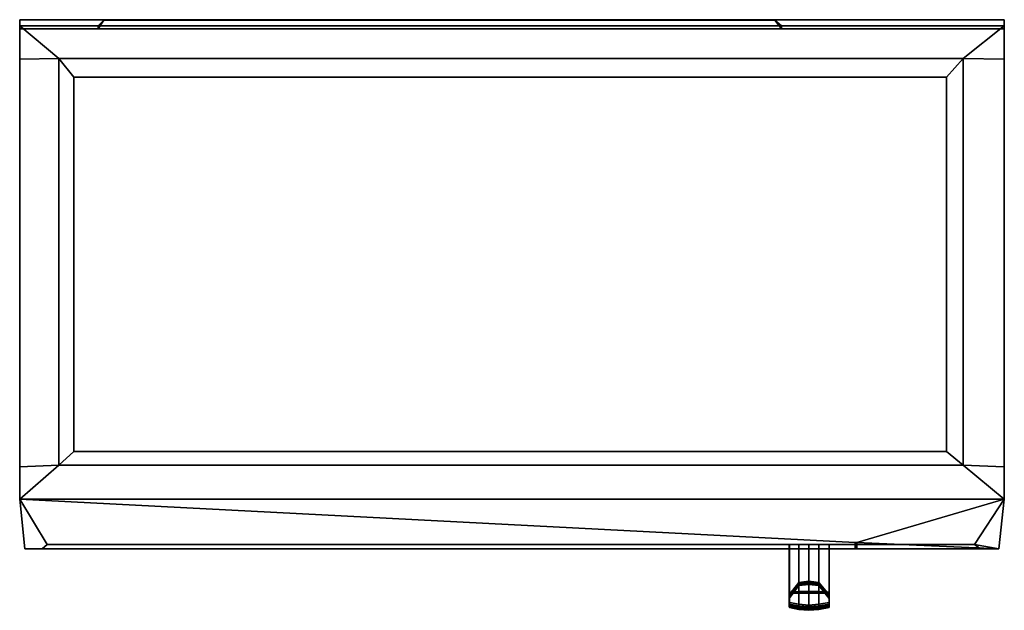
# Model space of a CAD drawing. Extents: x -14.9 to 15, y -1.9 to 16.
import ezdxf

# ---------------------------------------------------------------- set-up
doc = ezdxf.new("R2010")
doc.units = 0
doc.layers.add('BOSCH_HMV8053U_TRADECAD', color=7, linetype='CONTINUOUS')

msp = doc.modelspace()

# ---------------------------------------------------------------- linework, layer by layer
at = {"layer": 'BOSCH_HMV8053U_TRADECAD'}
for points in [[(14.9939, 16.0273, 2.2778), (14.9939, 15.8408, 2.2778), (-14.9162, 15.8408, 2.2778), (-14.9162, 16.0273, 2.2778)], [(-14.9162, 16.0273, 2.2778), (-14.9162, 16.0273, 0.0615), (14.9939, 16.0273, 0.0615), (14.9939, 16.0273, 2.2778)], [(-14.9162, 16.0273, 2.2778), (-14.9162, 15.8408, 2.2778), (-14.9162, 15.8408, 0.0615), (-14.9162, 16.0273, 0.0615)], [(-14.9162, 16.0273, 0.0615), (-14.9162, 15.8408, 0.0615), (14.9939, 15.8408, 0.0615), (14.9939, 16.0273, 0.0615)], [(-12.3557, 16.0132, 11.533), (-12.5295, 15.7459, 11.7347), (-12.5295, 15.8408, 2.4323), (-12.3557, 16.0132, 2.634)], [(-12.3557, 16.0132, 2.634), (-12.5295, 15.8408, 2.4323), (8.2275, 15.8408, 2.4323), (8.0253, 16.0132, 2.634)], [(8.0253, 16.0132, 11.533), (8.2275, 15.7459, 11.7347), (-12.5295, 15.7459, 11.7347), (-12.3557, 16.0132, 11.533)], [(-12.3557, 16.0132, 11.533), (-12.3557, 16.0132, 2.634), (8.0253, 16.0132, 2.634), (8.0253, 16.0132, 11.533)], [(8.0253, 16.0132, 2.634), (8.2275, 15.8408, 2.4323), (8.2275, 15.7459, 11.7347), (8.0253, 16.0132, 11.533)], [(14.9939, 16.0273, 0.0615), (14.9939, 15.8408, 0.0615), (14.9939, 15.8408, 2.2778), (14.9939, 16.0273, 2.2778)], [(-14.9162, 15.8408, 0.0615), (-14.9162, 14.8239, 0.1062), (-13.7298, 14.8533, 0.1062)], [(-14.9162, 15.8408, 0.0615), (-13.7298, 14.8533, 0.1062), (13.7468, 14.8533, 0.1062), (14.9939, 15.8408, 0.0615)], [(-14.9162, 15.7459, 17.0175), (-14.9162, 14.8239, 0.1062), (-14.9162, 15.8408, 0.0615), (-14.9162, 15.8408, 2.2778)], [(-12.5295, 15.7459, 11.7347), (-14.9162, 15.7459, 17.0175), (-14.9162, 15.8408, 2.2778), (-12.5295, 15.8408, 2.4323)], [(-12.5295, 15.8408, 2.4323), (-14.9162, 15.8408, 2.2778), (14.9939, 15.8408, 2.2778), (8.2275, 15.8408, 2.4323)], [(14.9939, 15.7459, 17.0175), (14.9939, 1.4607, 17.0175), (-14.9162, 1.4607, 17.0175), (-14.9162, 15.7459, 17.0175)], [(-14.9162, 15.7459, 17.0175), (-14.9162, 1.4609, 13.7007), (-14.9162, 2.447, 0.4224), (-14.9162, 14.8239, 0.1062)], [(-14.9162, 15.7459, 17.0175), (-14.9162, 1.4607, 17.0175), (-14.9162, 1.4609, 13.7447)], [(-14.9162, 15.7459, 17.0175), (-14.9162, 1.4609, 13.7447), (-14.9162, 1.4609, 13.7007)], [(8.2275, 15.7459, 11.7347), (14.9939, 15.7459, 17.0175), (-14.9162, 15.7459, 17.0175), (-12.5295, 15.7459, 11.7347)], [(8.2275, 15.8408, 2.4323), (14.9939, 15.8408, 2.2778), (14.9939, 15.7459, 17.0175), (8.2275, 15.7459, 11.7347)], [(13.7468, 14.8533, 0.1062), (14.9939, 14.8239, 0.1062), (14.9939, 15.8408, 0.0615)], [(14.9939, 15.7459, 17.0175), (14.9939, 15.8408, 2.2778), (14.9939, 15.8408, 0.0615), (14.9939, 14.8239, 0.1062)], [(14.9939, 1.4607, 13.7007), (14.9939, 15.7459, 17.0175), (14.9939, 14.8239, 0.1062), (14.9939, 2.447, 0.4224)], [(14.9939, 1.4607, 13.7007), (14.9939, 1.4609, 13.7447), (14.9939, 15.7459, 17.0175)], [(14.9939, 1.4609, 13.7447), (14.9939, 1.4607, 17.0175), (14.9939, 15.7459, 17.0175)], [(-13.7298, 14.8533, 0.1062), (-14.9162, 14.8239, 0.1062), (-14.9162, 2.447, 0.4224), (-13.7298, 2.493, 0.4224)], [(-13.2762, 14.2829, -0.5076), (-13.7298, 14.8533, 0.1062), (-13.7298, 2.493, 0.4224), (-13.2762, 2.9124, -0.1828)], [(-13.2762, 14.2829, -0.5076), (13.2396, 14.2829, -0.5076), (13.7468, 14.8533, 0.1062), (-13.7298, 14.8533, 0.1062)], [(13.7468, 14.8533, 0.1062), (13.2396, 14.2829, -0.5076), (13.2396, 2.9124, -0.1828), (13.7468, 2.493, 0.4224)], [(14.9939, 14.8239, 0.1062), (13.7468, 14.8533, 0.1062), (13.7468, 2.493, 0.4224), (14.9939, 2.447, 0.4224)], [(13.2396, 2.9124, -0.1828), (13.2396, 14.2829, -0.5076), (-13.2762, 14.2829, -0.5076), (-13.2762, 2.9124, -0.1828)], [(13.7468, 2.493, 0.4224), (13.2396, 2.9124, -0.1828), (-13.2762, 2.9124, -0.1828), (-13.7298, 2.493, 0.4224)], [(-13.7298, 2.493, 0.4224), (-14.9162, 2.447, 0.4224), (-14.9162, 1.4607, 0.4108)], [(13.7468, 2.493, 0.4224), (-13.7298, 2.493, 0.4224), (-14.9162, 1.4607, 0.4108), (14.9939, 1.4607, 0.4108)], [(-14.9162, 1.4609, 13.7007), (-14.9162, 1.4607, 0.4108), (-14.9162, 2.447, 0.4224)], [(14.9939, 1.4607, 0.4108), (14.9939, 2.447, 0.4224), (13.7468, 2.493, 0.4224)], [(14.9939, 1.4607, 13.7007), (14.9939, 2.447, 0.4224), (14.9939, 1.4607, 0.4108)], [(-14.7599, -0.0477, 13.6212), (-14.7599, -0.0477, 0.3163), (-14.9162, 1.4607, 0.4108), (-14.9162, 1.4609, 13.7007)], [(-14.9162, 1.4609, 0.2424), (-14.7599, -0.0477, 0.3163), (10.461, -0.0477, 0.3163), (10.461, 0.1499, 0.3066)], [(-14.9162, 1.4609, 13.7007), (10.461, 0.1498, 13.6316), (10.461, 0.0852, 13.6282), (-14.0852, 0.0852, 13.6282)], [(-14.7599, -0.0477, 0.3163), (-14.9162, 1.4609, 0.2424), (-14.9162, 1.4607, 0.4108)], [(10.517, 0.1498, 13.6316), (10.461, 0.1498, 13.6316), (-14.9162, 1.4609, 13.7007), (14.9939, 1.4607, 13.7007)], [(-14.9162, 1.4609, 13.7007), (-14.9162, 1.4609, 13.7447), (14.9939, 1.4609, 13.7447), (14.9939, 1.4607, 13.7007)], [(-14.9162, 1.4609, 13.7007), (-14.0852, 0.0852, 13.6282), (-14.2326, -0.0477, 13.6212), (-14.7599, -0.0477, 13.6212)], [(-14.9162, 1.4607, 0.4108), (-14.9162, 1.4609, 0.2424), (14.9939, 1.4609, 0.2424), (14.9939, 1.4607, 0.4108)], [(-14.9162, 1.4609, 13.7447), (-14.7599, -0.0477, 13.8504), (14.8241, -0.0477, 13.8504), (14.9939, 1.4609, 13.7447)], [(-14.9162, 1.4607, 17.0175), (-14.7599, -0.0477, 16.9572), (-14.7599, -0.0477, 13.8504), (-14.9162, 1.4609, 13.7447)], [(-14.9162, 1.4609, 0.2424), (10.461, 0.1499, 0.3066), (10.5168, 0.1499, 0.3066), (14.9939, 1.4609, 0.2424)], [(-14.9162, 1.4607, 17.0175), (14.9939, 1.4607, 17.0175), (14.8241, -0.0477, 16.9572), (-14.7599, -0.0477, 16.9572)], [(14.9939, 1.4609, 0.2424), (10.5168, 0.1499, 0.3066), (14.8241, -0.0477, 0.3163)], [(10.517, 0.1498, 13.6316), (14.9939, 1.4607, 13.7007), (14.0905, 0.0852, 13.6282), (10.517, 0.0852, 13.6282)], [(14.0905, 0.0852, 13.6282), (14.9939, 1.4607, 13.7007), (14.8241, -0.0477, 13.6212)], [(14.8241, -0.0477, 0.3163), (14.9939, 1.4607, 0.4108), (14.9939, 1.4609, 0.2424)], [(14.9939, 1.4609, 13.7447), (14.8241, -0.0477, 13.8504), (14.8241, -0.0477, 16.9572), (14.9939, 1.4607, 17.0175)], [(14.9939, 1.4607, 13.7007), (14.9939, 1.4607, 0.4108), (14.8241, -0.0477, 0.3163), (14.8241, -0.0477, 13.6212)], [(-14.0852, 0.0851, 3.5803), (-14.2326, -0.0477, 3.1803), (-14.2326, -0.0477, 13.6212), (-14.0852, 0.0852, 13.6282)], [(10.461, 0.0851, 3.5803), (10.461, -0.0477, 3.1803), (-14.2326, -0.0477, 3.1803), (-14.0852, 0.0851, 3.5803)], [(10.461, 0.0851, 3.5803), (-14.0852, 0.0851, 3.5803), (-14.0852, 0.0852, 13.6282), (10.461, 0.0852, 13.6282)], [(8.7526, 0.0851, 3.7743), (8.7525, 0.0851, 4.6992), (8.462, 0.0851, 4.6992), (8.4617, 0.0851, 3.7742)], [(8.7526, 0.0851, 3.7743), (8.4617, 0.0851, 3.7742), (8.4617, -1.3949, 3.7742), (8.7526, -1.3955, 3.7743)], [(8.4617, -1.3949, 3.7742), (8.4617, 0.0851, 3.7742), (8.462, 0.0851, 4.6992), (8.462, -1.4465, 4.6992)], [(8.462, -1.4465, 4.6992), (8.462, 0.0851, 4.6992), (8.7525, 0.0851, 4.6992), (8.7525, -1.0659, 4.6992)], [(8.464, 0.0851, 12.4439), (8.7518, 0.0851, 12.4439), (8.7517, 0.0851, 13.3961), (8.4666, 0.0851, 13.3961)], [(8.7518, 0.0851, 12.4439), (8.464, 0.0851, 12.4439), (8.464, -1.4207, 12.4439), (8.7518, -1.0814, 12.4439)], [(8.464, -1.4207, 12.4439), (8.464, 0.0851, 12.4439), (8.4666, 0.0851, 13.3961), (8.4666, -1.367, 13.3961)], [(8.4666, -1.367, 13.3961), (8.4666, 0.0851, 13.3961), (8.7517, 0.0851, 13.3961), (8.7517, -1.3417, 13.3961)], [(8.7518, 0.0851, 12.4439), (9.0579, 0.0851, 12.4439), (9.0581, 0.0851, 13.3961), (8.7517, 0.0851, 13.3961)], [(8.7517, 0.0851, 13.3961), (9.0581, 0.0851, 13.3961), (9.0581, -1.3417, 13.3961), (8.7517, -1.3417, 13.3961)], [(9.0579, 0.0851, 12.4439), (8.7518, 0.0851, 12.4439), (8.7518, -1.0814, 12.4439), (9.0579, -1.0475, 12.4439)], [(8.7526, 0.0851, 3.7743), (9.0565, 0.0851, 3.7743), (9.0568, 0.0851, 4.6992), (8.7525, 0.0851, 4.6992)], [(8.7525, 0.0851, 4.6992), (9.0568, 0.0851, 4.6992), (9.0568, -1.0319, 4.6992), (8.7525, -1.0659, 4.6992)], [(9.0565, 0.0851, 3.7743), (8.7526, 0.0851, 3.7743), (8.7526, -1.3955, 3.7743), (9.0565, -1.3955, 3.7743)], [(9.3626, 0.0851, 3.7743), (9.0565, 0.0851, 3.7743), (9.0565, -1.3955, 3.7743), (9.3626, -1.3955, 3.7743)], [(9.0565, 0.0851, 3.7743), (9.3626, 0.0851, 3.7743), (9.3626, 0.0851, 4.6992), (9.0568, 0.0851, 4.6992)], [(9.0568, 0.0851, 4.6992), (9.3626, 0.0851, 4.6992), (9.3626, -1.0659, 4.6992), (9.0568, -1.0319, 4.6992)], [(9.3624, 0.0851, 12.4439), (9.0579, 0.0851, 12.4439), (9.0579, -1.0475, 12.4439), (9.3624, -1.0814, 12.4439)], [(9.0579, 0.0851, 12.4439), (9.3624, 0.0851, 12.4439), (9.3624, 0.0851, 13.3961), (9.0581, 0.0851, 13.3961)], [(9.0581, 0.0851, 13.3961), (9.3624, 0.0851, 13.3961), (9.3624, -1.3417, 13.3961), (9.0581, -1.3417, 13.3961)], [(9.3624, 0.0851, 12.4439), (9.6781, 0.0851, 12.4439), (9.6781, 0.0851, 13.3961), (9.3624, 0.0851, 13.3961)], [(9.6781, -1.4207, 12.4439), (9.6781, 0.0851, 12.4439), (9.3624, 0.0851, 12.4439), (9.3624, -1.0814, 12.4439)], [(9.3624, 0.0851, 13.3961), (9.6781, 0.0851, 13.3961), (9.6781, -1.367, 13.3961), (9.3624, -1.3417, 13.3961)], [(9.3626, 0.0851, 3.7743), (9.6781, 0.0851, 3.7742), (9.6781, 0.0851, 4.6992), (9.3626, 0.0851, 4.6992)], [(9.3626, 0.0851, 4.6992), (9.6781, 0.0851, 4.6992), (9.6781, -1.4465, 4.6992), (9.3626, -1.0659, 4.6992)], [(9.6781, -1.3949, 3.7742), (9.6781, 0.0851, 3.7742), (9.3626, 0.0851, 3.7743), (9.3626, -1.3955, 3.7743)], [(9.6781, -1.4465, 4.6992), (9.6781, 0.0851, 4.6992), (9.6781, 0.0851, 3.7742), (9.6781, -1.3949, 3.7742)], [(9.6781, -1.367, 13.3961), (9.6781, 0.0851, 13.3961), (9.6781, 0.0851, 12.4439), (9.6781, -1.4207, 12.4439)], [(10.461, -0.0477, 3.1803), (10.461, 0.1499, 0.3066), (10.461, -0.0477, 0.3163)], [(10.461, 0.1499, 3.5263), (10.461, 0.0851, 3.5803), (10.461, 0.0852, 13.6282), (10.461, 0.1498, 13.6316)], [(10.517, 0.1498, 13.6316), (10.517, 0.1499, 3.5263), (10.461, 0.1499, 3.5263), (10.461, 0.1498, 13.6316)], [(10.461, -0.0477, 3.1803), (10.461, 0.0851, 3.5803), (10.461, 0.1499, 3.5263), (10.461, 0.1499, 0.3066)], [(10.461, 0.1499, 0.3066), (10.461, 0.1499, 3.5263), (10.517, 0.1499, 3.5263), (10.5168, 0.1499, 0.3066)], [(10.517, 0.0851, 3.5803), (10.5169, -0.0477, 3.1803), (10.5168, 0.1499, 0.3066), (10.517, 0.1499, 3.5263)], [(10.5168, 0.1499, 0.3066), (10.5169, -0.0477, 0.3163), (14.8241, -0.0477, 0.3163)], [(10.5169, -0.0477, 3.1803), (10.5169, -0.0477, 0.3163), (10.5168, 0.1499, 0.3066)], [(14.0905, 0.0851, 3.5803), (14.2723, -0.0477, 3.1803), (10.5169, -0.0477, 3.1803), (10.517, 0.0851, 3.5803)], [(10.517, 0.1498, 13.6316), (10.517, 0.0852, 13.6282), (10.517, 0.0851, 3.5803), (10.517, 0.1499, 3.5263)], [(14.0905, 0.0851, 3.5803), (10.517, 0.0851, 3.5803), (10.517, 0.0852, 13.6282), (14.0905, 0.0852, 13.6282)], [(14.2723, -0.0477, 13.6212), (14.0905, 0.0852, 13.6282), (14.8241, -0.0477, 13.6212)], [(14.0905, 0.0852, 13.6282), (14.2723, -0.0477, 13.6212), (14.2723, -0.0477, 3.1803), (14.0905, 0.0851, 3.5803)], [(14.8241, -0.0477, 16.9572), (14.8241, -0.0477, 13.8504), (-14.7599, -0.0477, 13.8504), (-14.7599, -0.0477, 16.9572)], [(-14.2326, -0.0477, 13.6212), (-14.2326, -0.0477, 3.1803), (-14.7599, -0.0477, 0.3163), (-14.7599, -0.0477, 13.6212)], [(-14.7599, -0.0477, 0.3163), (-14.2326, -0.0477, 3.1803), (10.461, -0.0477, 3.1803), (10.461, -0.0477, 0.3163)], [(10.5169, -0.0477, 0.3163), (10.5169, -0.0477, 3.1803), (14.2723, -0.0477, 3.1803), (14.8241, -0.0477, 0.3163)], [(14.8241, -0.0477, 0.3163), (14.2723, -0.0477, 3.1803), (14.2723, -0.0477, 13.6212), (14.8241, -0.0477, 13.6212)], [(8.462, -1.4465, 4.6992), (8.7525, -1.0659, 4.6992), (8.7524, -1.1105, 5.6928), (8.4625, -1.4911, 5.6928)], [(8.7523, -1.1477, 6.8925), (8.4631, -1.5366, 6.8925), (8.4625, -1.4911, 5.6928), (8.7524, -1.1105, 5.6928)], [(8.7518, -1.0814, 12.4439), (8.464, -1.4207, 12.4439), (8.4631, -1.46, 11.6912), (8.752, -1.1206, 11.6912)], [(8.752, -1.1206, 11.6912), (8.4631, -1.46, 11.6912), (8.4631, -1.5148, 10.4915), (8.7521, -1.1533, 10.4915)], [(8.7522, -1.1637, 8.0922), (8.4631, -1.5508, 8.0922), (8.4631, -1.5366, 6.8925), (8.7523, -1.1477, 6.8925)], [(8.7521, -1.1533, 10.4915), (8.4631, -1.5148, 10.4915), (8.4631, -1.5393, 9.2918), (8.7522, -1.1618, 9.2918)], [(8.7522, -1.1618, 9.2918), (8.4631, -1.5393, 9.2918), (8.4631, -1.5508, 8.0922), (8.7522, -1.1637, 8.0922)], [(9.0579, -1.0475, 12.4439), (8.7518, -1.0814, 12.4439), (8.752, -1.1206, 11.6912), (9.0576, -1.0867, 11.6912)], [(9.0576, -1.0867, 11.6912), (8.752, -1.1206, 11.6912), (8.7521, -1.1533, 10.4915), (9.0575, -1.1193, 10.4915)], [(9.0575, -1.1193, 10.4915), (8.7521, -1.1533, 10.4915), (8.7522, -1.1618, 9.2918), (9.0573, -1.1279, 9.2918)], [(9.0572, -1.1297, 8.0922), (8.7522, -1.1637, 8.0922), (8.7523, -1.1477, 6.8925), (9.0571, -1.1137, 6.8925)], [(9.0573, -1.1279, 9.2918), (8.7522, -1.1618, 9.2918), (8.7522, -1.1637, 8.0922), (9.0572, -1.1297, 8.0922)], [(9.0571, -1.1137, 6.8925), (8.7523, -1.1477, 6.8925), (8.7524, -1.1105, 5.6928), (9.0569, -1.0765, 5.6928)], [(8.7525, -1.0659, 4.6992), (9.0568, -1.0319, 4.6992), (9.0569, -1.0765, 5.6928), (8.7524, -1.1105, 5.6928)], [(9.0568, -1.0319, 4.6992), (9.3626, -1.0659, 4.6992), (9.3625, -1.1105, 5.6928), (9.0569, -1.0765, 5.6928)], [(9.3625, -1.1477, 6.8925), (9.0571, -1.1137, 6.8925), (9.0569, -1.0765, 5.6928), (9.3625, -1.1105, 5.6928)], [(9.3625, -1.1637, 8.0922), (9.0572, -1.1297, 8.0922), (9.0571, -1.1137, 6.8925), (9.3625, -1.1477, 6.8925)], [(9.3625, -1.1618, 9.2918), (9.0573, -1.1279, 9.2918), (9.0572, -1.1297, 8.0922), (9.3625, -1.1637, 8.0922)], [(9.3625, -1.1533, 10.4915), (9.0575, -1.1193, 10.4915), (9.0573, -1.1279, 9.2918), (9.3625, -1.1618, 9.2918)], [(9.3625, -1.1206, 11.6912), (9.0576, -1.0867, 11.6912), (9.0575, -1.1193, 10.4915), (9.3625, -1.1533, 10.4915)], [(9.3624, -1.0814, 12.4439), (9.0579, -1.0475, 12.4439), (9.0576, -1.0867, 11.6912), (9.3625, -1.1206, 11.6912)], [(9.6781, -1.4207, 12.4439), (9.3624, -1.0814, 12.4439), (9.3625, -1.1206, 11.6912), (9.6781, -1.46, 11.6912)], [(9.3626, -1.0659, 4.6992), (9.6781, -1.4465, 4.6992), (9.6781, -1.4911, 5.6928), (9.3625, -1.1105, 5.6928)], [(9.6781, -1.4911, 5.6928), (9.6781, -1.5366, 6.8925), (9.3625, -1.1477, 6.8925), (9.3625, -1.1105, 5.6928)], [(9.6781, -1.5148, 10.4915), (9.6781, -1.46, 11.6912), (9.3625, -1.1206, 11.6912), (9.3625, -1.1533, 10.4915)], [(9.6781, -1.5366, 6.8925), (9.6781, -1.5508, 8.0922), (9.3625, -1.1637, 8.0922), (9.3625, -1.1477, 6.8925)], [(9.6781, -1.5393, 9.2918), (9.6781, -1.5148, 10.4915), (9.3625, -1.1533, 10.4915), (9.3625, -1.1618, 9.2918)], [(9.6781, -1.5508, 8.0922), (9.6781, -1.5393, 9.2918), (9.3625, -1.1618, 9.2918), (9.3625, -1.1637, 8.0922)], [(8.7526, -1.3955, 3.7743), (8.4617, -1.3949, 3.7742), (8.462, -1.7304, 3.7742), (8.7526, -1.777, 3.7742)], [(8.462, -1.7304, 3.7742), (8.4617, -1.3949, 3.7742), (8.462, -1.4465, 4.6992), (8.4626, -1.7652, 4.6992)], [(8.4626, -1.7652, 4.6992), (8.462, -1.4465, 4.6992), (8.4625, -1.4911, 5.6928), (8.4631, -1.7981, 5.6928)], [(8.4625, -1.4911, 5.6928), (8.4631, -1.5366, 6.8925), (8.4636, -1.8257, 6.8925), (8.4631, -1.7981, 5.6928)], [(8.464, -1.4207, 12.4439), (8.4657, -1.7268, 12.4439), (8.4652, -1.7671, 11.6912), (8.4631, -1.46, 11.6912)], [(8.4631, -1.5148, 10.4915), (8.4631, -1.46, 11.6912), (8.4652, -1.7671, 11.6912), (8.4648, -1.8167, 10.4915)], [(8.4657, -1.7268, 12.4439), (8.464, -1.4207, 12.4439), (8.4666, -1.367, 13.3961), (8.4671, -1.6809, 13.3961)], [(8.4671, -1.6809, 13.3961), (8.4666, -1.367, 13.3961), (8.7517, -1.3417, 13.3961), (8.7517, -1.7313, 13.3961)], [(8.7517, -1.3417, 13.3961), (9.0581, -1.3417, 13.3961), (9.0581, -1.7565, 13.3961), (8.7517, -1.7313, 13.3961)], [(9.0565, -1.3955, 3.7743), (8.7526, -1.3955, 3.7743), (8.7526, -1.777, 3.7742), (9.0565, -1.794, 3.7742)], [(9.3626, -1.3955, 3.7743), (9.0565, -1.3955, 3.7743), (9.0565, -1.794, 3.7742), (9.3626, -1.777, 3.7742)], [(9.0581, -1.3417, 13.3961), (9.3624, -1.3417, 13.3961), (9.3624, -1.7313, 13.3961), (9.0581, -1.7565, 13.3961)], [(9.3624, -1.3417, 13.3961), (9.6781, -1.367, 13.3961), (9.6781, -1.6809, 13.3961), (9.3624, -1.7313, 13.3961)], [(9.6781, -1.7304, 3.7742), (9.6781, -1.3949, 3.7742), (9.3626, -1.3955, 3.7743), (9.3626, -1.777, 3.7742)], [(9.6781, -1.6809, 13.3961), (9.6781, -1.367, 13.3961), (9.6781, -1.4207, 12.4439), (9.6781, -1.7268, 12.4439)], [(9.6781, -1.7652, 4.6992), (9.6781, -1.4465, 4.6992), (9.6781, -1.3949, 3.7742), (9.6781, -1.7304, 3.7742)], [(9.6781, -1.7268, 12.4439), (9.6781, -1.4207, 12.4439), (9.6781, -1.46, 11.6912), (9.6781, -1.7671, 11.6912)], [(9.6781, -1.4465, 4.6992), (9.6781, -1.7652, 4.6992), (9.6781, -1.7981, 5.6928), (9.6781, -1.4911, 5.6928)], [(9.6781, -1.8167, 10.4915), (9.6781, -1.7671, 11.6912), (9.6781, -1.46, 11.6912), (9.6781, -1.5148, 10.4915)], [(9.6781, -1.7981, 5.6928), (9.6781, -1.8257, 6.8925), (9.6781, -1.5366, 6.8925), (9.6781, -1.4911, 5.6928)], [(8.7526, -1.777, 3.7742), (8.462, -1.7304, 3.7742), (8.4626, -1.7652, 4.6992), (8.7525, -1.8241, 4.6992)], [(8.7525, -1.8241, 4.6992), (8.4626, -1.7652, 4.6992), (8.4631, -1.7981, 5.6928), (8.7524, -1.857, 5.6928)], [(8.4631, -1.5393, 9.2918), (8.4631, -1.5148, 10.4915), (8.4648, -1.8167, 10.4915), (8.4644, -1.8307, 9.2918)], [(8.4631, -1.5366, 6.8925), (8.4631, -1.5508, 8.0922), (8.464, -1.8305, 8.0922), (8.4636, -1.8257, 6.8925)], [(8.4631, -1.5508, 8.0922), (8.4631, -1.5393, 9.2918), (8.4644, -1.8307, 9.2918), (8.464, -1.8305, 8.0922)], [(8.4648, -1.8167, 10.4915), (8.4652, -1.7671, 11.6912), (8.752, -1.835, 11.6912), (8.7521, -1.8774, 10.4915)], [(8.752, -1.835, 11.6912), (8.4652, -1.7671, 11.6912), (8.4657, -1.7268, 12.4439), (8.7518, -1.7947, 12.4439)], [(8.4671, -1.6809, 13.3961), (8.7517, -1.7313, 13.3961), (8.7518, -1.7947, 12.4439), (8.4657, -1.7268, 12.4439)], [(8.7517, -1.7313, 13.3961), (9.0581, -1.7565, 13.3961), (9.0579, -1.8198, 12.4439), (8.7518, -1.7947, 12.4439)], [(9.0565, -1.794, 3.7742), (8.7526, -1.777, 3.7742), (8.7525, -1.8241, 4.6992), (9.0568, -1.8417, 4.6992)], [(9.3626, -1.777, 3.7742), (9.0565, -1.794, 3.7742), (9.0568, -1.8417, 4.6992), (9.3626, -1.8241, 4.6992)], [(9.0581, -1.7565, 13.3961), (9.3624, -1.7313, 13.3961), (9.3624, -1.7947, 12.4439), (9.0579, -1.8198, 12.4439)], [(9.3624, -1.7313, 13.3961), (9.6781, -1.6809, 13.3961), (9.6781, -1.7268, 12.4439), (9.3624, -1.7947, 12.4439)], [(9.3624, -1.7947, 12.4439), (9.6781, -1.7268, 12.4439), (9.6781, -1.7671, 11.6912), (9.3625, -1.835, 11.6912)], [(9.6781, -1.7652, 4.6992), (9.3626, -1.8241, 4.6992), (9.3625, -1.857, 5.6928), (9.6781, -1.7981, 5.6928)], [(9.3625, -1.835, 11.6912), (9.6781, -1.7671, 11.6912), (9.6781, -1.8167, 10.4915), (9.3625, -1.8774, 10.4915)], [(9.6781, -1.7652, 4.6992), (9.6781, -1.7304, 3.7742), (9.3626, -1.777, 3.7742), (9.3626, -1.8241, 4.6992)], [(9.6781, -1.8307, 9.2918), (9.6781, -1.8167, 10.4915), (9.6781, -1.5148, 10.4915), (9.6781, -1.5393, 9.2918)], [(9.6781, -1.8257, 6.8925), (9.6781, -1.8305, 8.0922), (9.6781, -1.5508, 8.0922), (9.6781, -1.5366, 6.8925)], [(9.6781, -1.8305, 8.0922), (9.6781, -1.8307, 9.2918), (9.6781, -1.5393, 9.2918), (9.6781, -1.5508, 8.0922)], [(8.4631, -1.7981, 5.6928), (8.4636, -1.8257, 6.8925), (8.7523, -1.8846, 6.8925), (8.7524, -1.857, 5.6928)], [(8.4636, -1.8257, 6.8925), (8.464, -1.8305, 8.0922), (8.7522, -1.891, 8.0922), (8.7523, -1.8846, 6.8925)], [(8.464, -1.8305, 8.0922), (8.4644, -1.8307, 9.2918), (8.7522, -1.8929, 9.2918), (8.7522, -1.891, 8.0922)], [(8.4644, -1.8307, 9.2918), (8.4648, -1.8167, 10.4915), (8.7521, -1.8774, 10.4915), (8.7522, -1.8929, 9.2918)], [(8.7518, -1.7947, 12.4439), (9.0579, -1.8198, 12.4439), (9.0576, -1.8601, 11.6912), (8.752, -1.835, 11.6912)], [(8.752, -1.835, 11.6912), (9.0576, -1.8601, 11.6912), (9.0575, -1.8949, 10.4915), (8.7521, -1.8774, 10.4915)], [(8.7521, -1.8774, 10.4915), (9.0575, -1.8949, 10.4915), (9.0573, -1.9104, 9.2918), (8.7522, -1.8929, 9.2918)], [(8.7522, -1.891, 8.0922), (9.0572, -1.9138, 8.0922), (9.0571, -1.9022, 6.8925), (8.7523, -1.8846, 6.8925)], [(8.7522, -1.8929, 9.2918), (9.0573, -1.9104, 9.2918), (9.0572, -1.9138, 8.0922), (8.7522, -1.891, 8.0922)], [(8.7523, -1.8846, 6.8925), (9.0571, -1.9022, 6.8925), (9.0569, -1.8809, 5.6928), (8.7524, -1.857, 5.6928)], [(9.0568, -1.8417, 4.6992), (8.7525, -1.8241, 4.6992), (8.7524, -1.857, 5.6928), (9.0569, -1.8809, 5.6928)], [(9.3626, -1.8241, 4.6992), (9.0568, -1.8417, 4.6992), (9.0569, -1.8809, 5.6928), (9.3625, -1.857, 5.6928)], [(9.0571, -1.9022, 6.8925), (9.3625, -1.8846, 6.8925), (9.3625, -1.857, 5.6928), (9.0569, -1.8809, 5.6928)], [(9.0572, -1.9138, 8.0922), (9.3625, -1.891, 8.0922), (9.3625, -1.8846, 6.8925), (9.0571, -1.9022, 6.8925)], [(9.0573, -1.9104, 9.2918), (9.3625, -1.8929, 9.2918), (9.3625, -1.891, 8.0922), (9.0572, -1.9138, 8.0922)], [(9.0575, -1.8949, 10.4915), (9.3625, -1.8774, 10.4915), (9.3625, -1.8929, 9.2918), (9.0573, -1.9104, 9.2918)], [(9.0576, -1.8601, 11.6912), (9.3625, -1.835, 11.6912), (9.3625, -1.8774, 10.4915), (9.0575, -1.8949, 10.4915)], [(9.0579, -1.8198, 12.4439), (9.3624, -1.7947, 12.4439), (9.3625, -1.835, 11.6912), (9.0576, -1.8601, 11.6912)], [(9.3625, -1.8846, 6.8925), (9.6781, -1.8257, 6.8925), (9.6781, -1.7981, 5.6928), (9.3625, -1.857, 5.6928)], [(9.3625, -1.8774, 10.4915), (9.6781, -1.8167, 10.4915), (9.6781, -1.8307, 9.2918), (9.3625, -1.8929, 9.2918)], [(9.3625, -1.891, 8.0922), (9.6781, -1.8305, 8.0922), (9.6781, -1.8257, 6.8925), (9.3625, -1.8846, 6.8925)], [(9.3625, -1.8929, 9.2918), (9.6781, -1.8307, 9.2918), (9.6781, -1.8305, 8.0922), (9.3625, -1.891, 8.0922)]]:
    msp.add_3dface(points, dxfattribs=at)

doc.saveas('drawing.dxf')
